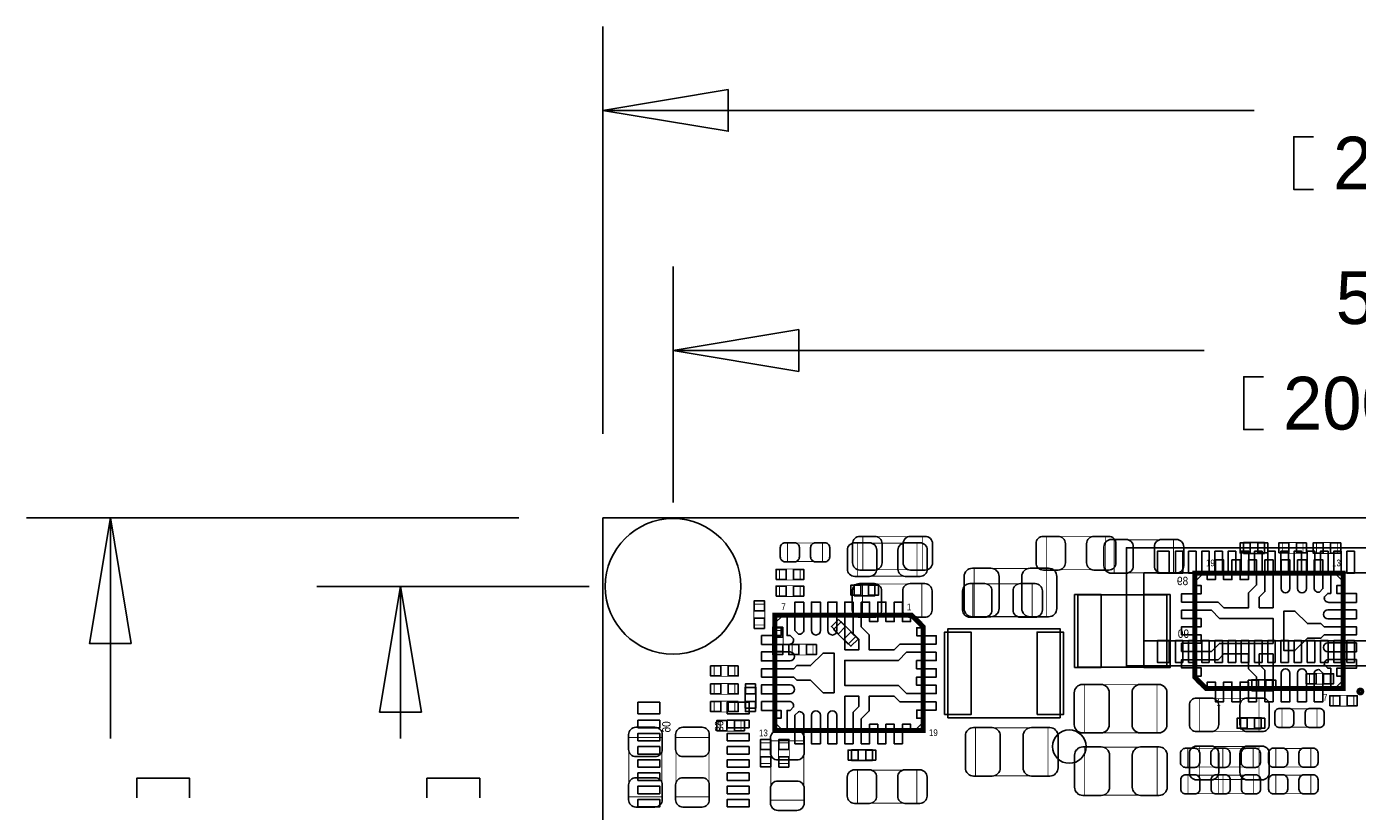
# Model space of a CAD drawing. Extents: x -11.4 to 75.8, y -7.3 to 45.
# Tile 5 of 13: x -11.4 to 28.9, y 21.2 to 45. Entities that reach past the tile are written whole.
import ezdxf
from ezdxf.enums import TextEntityAlignment as Align

# ---------------------------------------------------------------- set-up
doc = ezdxf.new("R2010")
doc.units = 0
for name, color, linetype in [('BG_DIMENSION', 1, 'CONTINUOUS'), ('BG_OUTLINE', 3, 'CONTINUOUS'), ('PG_ASSEMBLY_BOTTOM', 40, 'CONTINUOUS'), ('PG_ASSEMBLY_TOP', 43, 'CONTINUOUS'), ('PIN_BOTTOM', 2, 'CONTINUOUS'), ('PIN_TOP', 171, 'CONTINUOUS')]:
    doc.layers.add(name, color=color, linetype=linetype)

msp = doc.modelspace()

# ---------------------------------------------------------------- linework, layer by layer
at = {"layer": 'BG_DIMENSION'}
for points in [[(6.031992, 32.6517), (6.031992, 45.008038)], [(9.841992, 43.103038), (6.031992, 42.468038), (9.841992, 41.833038), (9.841992, 43.103038)], [(25.78608, 42.468038), (6.031992, 42.468038)], [(27.58313, 40.067738), (26.98623, 40.067738), (26.98623, 41.667938), (27.58313, 41.667938)], [(8.165592, 30.5689), (8.165592, 37.726874)], [(11.975592, 35.821874), (8.165592, 35.186874), (11.975592, 34.551874), (11.975592, 35.821874)], [(24.269192, 35.186874), (8.165592, 35.186874)], [(26.066242, 32.786574), (25.469342, 32.786574), (25.469342, 34.386774), (26.066242, 34.386774)], [(3.491992, 30.1117), (-11.435588, 30.1117)], [(-8.260588, 26.3017), (-8.895588, 30.1117), (-9.530588, 26.3017), (-8.260588, 26.3017)], [(-8.895588, 23.410418), (-8.895588, 30.1117)], [(5.625592, 28.0289), (-2.637536, 28.0289)], [(0.537464, 24.2189), (-0.097536, 28.0289), (-0.732536, 24.2189), (0.537464, 24.2189)], [(-0.097536, 23.410418), (-0.097536, 28.0289)], [(-6.495288, 21.613368), (-6.495288, 22.210268), (-8.095488, 22.210268), (-8.095488, 21.613368)], [(2.302764, 21.613368), (2.302764, 22.210268), (0.702564, 22.210268), (0.702564, 21.613368)]]:
    msp.add_lwpolyline(points, dxfattribs=at)
at = {"layer": 'BG_OUTLINE'}
msp.add_lwpolyline([(6.031992, 30.1117), (6.031992, 0), (61.210952, 0), (61.210952, 30.1117)], close=True, dxfattribs=at)
msp.add_lwpolyline([(6.031992, 30.1117), (6.031992, 0), (61.210952, 0), (61.210952, 30.1117)], close=True, dxfattribs=at)
for points in [[(6.031992, 28.767024), (6.031992, 26.57475)], [(6.031992, 20.283424), (6.031992, 22.475698)]]:
    msp.add_lwpolyline(points, dxfattribs=at)
at = {"layer": 'PG_ASSEMBLY_BOTTOM'}
for points, const_width in [([(13.922756, 29.534866), (13.922756, 28.534614), (15.7226, 28.534614), (15.7226, 29.534866), (13.922756, 29.534866)], 0.024892), ([(21.284692, 28.534614), (21.284692, 29.534866), (19.484848, 29.534866), (19.484848, 28.534614), (21.284692, 28.534614)], 0.024892), ([(13.911834, 28.102814), (13.911834, 27.102562), (15.711678, 27.102562), (15.711678, 28.102814), (13.911834, 28.102814)], 0.024892), ([(19.057366, 27.105102), (19.057366, 28.105354), (17.257522, 28.105354), (17.257522, 27.105102), (19.057366, 27.105102)], 0.024892), ([(11.176762, 26.692606), (11.176762, 26.062686), (11.506962, 26.062686), (11.506962, 26.692606), (11.176762, 26.692606)], 0.0254), ([(11.778488, 25.945592), (12.408408, 25.945592), (12.408408, 26.275792), (11.778488, 26.275792), (11.778488, 25.945592)], 0.0254), ([(27.46375, 25.06218), (28.09367, 25.06218), (28.09367, 25.39238), (27.46375, 25.39238), (27.46375, 25.06218)], 0.0254), ([(25.934162, 23.632414), (25.934162, 24.632666), (24.134318, 24.632666), (24.134318, 23.632414), (25.934162, 23.632414)], 0.024892), ([(11.131296, 21.545296), (12.131548, 21.545296), (12.131548, 23.34514), (11.131296, 23.34514), (11.131296, 21.545296)], 0.024892), ([(25.934162, 22.171914), (25.934162, 23.172166), (24.134318, 23.172166), (24.134318, 22.171914), (25.934162, 22.171914)], 0.024892)]:
    msp.add_lwpolyline(points, dxfattribs=dict(at, const_width=const_width))
for points in [[(42.71137, 29.19984), (21.91512, 29.19984), (21.91512, 25.61844), (42.71137, 25.61844), (42.71137, 29.19984)], [(42.181272, 28.43784), (22.445472, 28.43784), (22.445472, 26.38044), (42.181272, 26.38044), (42.181272, 28.43784)]]:
    msp.add_lwpolyline(points, dxfattribs=at)
for points in [[(13.03147, 26.72461), (13.264896, 26.958036), (13.710158, 26.512774), (13.476732, 26.279348)], [(26.343356, 25.195022), (26.343356, 24.864822), (25.713436, 24.864822), (25.713436, 25.195022)]]:
    msp.add_lwpolyline(points, close=True, dxfattribs=at)
at = {"layer": 'PG_ASSEMBLY_TOP'}
for points, const_width in [([(12.697968, 29.344112), (12.697968, 28.784296), (11.637772, 28.784296), (11.637772, 29.344112), (12.697968, 29.344112)], 0.024892), ([(13.764514, 28.340812), (13.764514, 29.341064), (15.564358, 29.341064), (15.564358, 28.340812), (13.764514, 28.340812)], 0.024892), ([(23.342092, 29.440886), (23.342092, 28.440634), (21.542248, 28.440634), (21.542248, 29.440886), (23.342092, 29.440886)], 0.024892), ([(26.63952, 29.35986), (27.26944, 29.35986), (27.26944, 29.02966), (26.63952, 29.02966), (26.63952, 29.35986)], 0.0254), ([(28.30703, 29.02839), (27.67711, 29.02839), (27.67711, 29.35859), (28.30703, 29.35859), (28.30703, 29.02839)], 0.0254), ([(11.39317, 28.555442), (12.02309, 28.555442), (12.02309, 28.225242), (11.39317, 28.225242), (11.39317, 28.555442)], 0.0254), ([(19.496786, 28.57373), (19.496786, 27.113738), (17.296638, 27.113738), (17.296638, 28.57373), (19.496786, 28.57373)], 0.024892), ([(24.337264, 24.929846), (28.487116, 24.929846), (28.487116, 28.429966), (23.987252, 28.429966), (23.987252, 25.279858), (24.337264, 24.929846)], 0.1524), ([(11.392916, 28.049982), (12.022836, 28.049982), (12.022836, 27.719782), (11.392916, 27.719782), (11.392916, 28.049982)], 0.0254), ([(10.6172, 26.859992), (10.6172, 27.489912), (10.9474, 27.489912), (10.9474, 26.859992), (10.6172, 26.859992)], 0.0254), ([(15.398242, 27.154378), (11.24839, 27.154378), (11.24839, 23.654258), (15.748254, 23.654258), (15.748254, 26.804366), (15.398242, 27.154378)], 0.1524), ([(10.041128, 25.299416), (9.411208, 25.299416), (9.411208, 25.629616), (10.041128, 25.629616), (10.041128, 25.299416)], 0.0254), ([(10.041128, 24.752808), (9.411208, 24.752808), (9.411208, 25.083008), (10.041128, 25.083008), (10.041128, 24.752808)], 0.0254), ([(20.638516, 23.589234), (20.638516, 25.049226), (22.838664, 25.049226), (22.838664, 23.589234), (20.638516, 23.589234)], 0.024892), ([(28.1813, 24.72436), (28.81122, 24.72436), (28.81122, 24.39416), (28.1813, 24.39416), (28.1813, 24.72436)], 0.0254), ([(10.041128, 24.219154), (9.411208, 24.219154), (9.411208, 24.549354), (10.041128, 24.549354), (10.041128, 24.219154)], 0.0254), ([(26.630122, 23.757382), (26.630122, 24.317198), (27.690318, 24.317198), (27.690318, 23.757382), (26.630122, 23.757382)], 0.024892), ([(10.225278, 23.63978), (9.595358, 23.63978), (9.595358, 23.96998), (10.225278, 23.96998), (10.225278, 23.63978)], 0.0254), ([(7.828026, 21.645372), (6.827774, 21.645372), (6.827774, 23.445216), (7.828026, 23.445216), (7.828026, 21.645372)], 0.024892), ([(9.25449, 21.645372), (8.254238, 21.645372), (8.254238, 23.445216), (9.25449, 23.445216), (9.25449, 21.645372)], 0.024892), ([(19.535394, 23.740872), (19.535394, 22.28088), (17.335246, 22.28088), (17.335246, 23.740872), (19.535394, 23.740872)], 0.024892), ([(10.80897, 22.655276), (10.80897, 23.285196), (11.13917, 23.285196), (11.13917, 22.655276), (10.80897, 22.655276)], 0.0254), ([(11.361674, 22.655022), (11.361674, 23.284942), (11.691874, 23.284942), (11.691874, 22.655022), (11.361674, 22.655022)], 0.0254), ([(20.647406, 21.694394), (20.647406, 23.154386), (22.847554, 23.154386), (22.847554, 21.694394), (20.647406, 21.694394)], 0.024892), ([(24.835358, 23.108412), (24.835358, 22.548596), (23.775162, 22.548596), (23.775162, 23.108412), (24.835358, 23.108412)], 0.024892), ([(24.69515, 22.548596), (24.69515, 23.108412), (25.755346, 23.108412), (25.755346, 22.548596), (24.69515, 22.548596)], 0.024892), ([(27.504644, 23.110952), (27.504644, 22.551136), (26.444448, 22.551136), (26.444448, 23.110952), (27.504644, 23.110952)], 0.024892), ([(13.758672, 21.455126), (13.758672, 22.455378), (15.558516, 22.455378), (15.558516, 21.455126), (13.758672, 21.455126)], 0.024892), ([(24.840438, 22.301962), (24.840438, 21.742146), (23.780242, 21.742146), (23.780242, 22.301962), (24.840438, 22.301962)], 0.024892), ([(24.70023, 21.742146), (24.70023, 22.301962), (25.760426, 22.301962), (25.760426, 21.742146), (24.70023, 21.742146)], 0.024892), ([(27.505914, 22.301962), (27.505914, 21.742146), (26.445718, 21.742146), (26.445718, 22.301962), (27.505914, 22.301962)], 0.024892)]:
    msp.add_lwpolyline(points, dxfattribs=dict(at, const_width=const_width))
for points in [[(26.095706, 29.02966), (26.095706, 29.35986), (25.465786, 29.35986), (25.465786, 29.02966)], [(13.659866, 28.076398), (13.659866, 27.746198), (14.289786, 27.746198), (14.289786, 28.076398)], [(19.902424, 24.042116), (19.902424, 26.742136), (16.50238, 26.742136), (16.50238, 24.042116)], [(10.348722, 24.336248), (10.678922, 24.336248), (10.678922, 24.966168), (10.348722, 24.966168)], [(26.00198, 23.71344), (26.00198, 24.04364), (25.37206, 24.04364), (25.37206, 23.71344)], [(13.579348, 23.076154), (13.579348, 22.745954), (14.209268, 22.745954), (14.209268, 23.076154)]]:
    msp.add_lwpolyline(points, close=True, dxfattribs=at)
msp.add_lwpolyline([(23.14321, 27.777694), (20.44319, 27.777694), (20.44319, 25.5778), (23.14321, 25.5778), (23.14321, 27.777694)], dxfattribs=at)
at = {"layer": 'PG_ASSEMBLY_TOP', "const_width": 0.127}
msp.add_lwpolyline([(29.06268, 24.841708, 1), (28.951428, 24.841708, 1), (29.06268, 24.841708)], format="xyb", dxfattribs=at)
at = {"layer": 'PIN_BOTTOM'}
for points in [[(13.832586, 28.524708), (14.282674, 28.524708, 0.414414), (14.502638, 28.744672), (14.502638, 29.324808, 0.414414), (14.282674, 29.544772), (13.832586, 29.544772, 0.414414), (13.612622, 29.324808), (13.612622, 28.744672, 0.414414)], [(15.81277, 29.544772), (15.362682, 29.544772, 0.414414), (15.142718, 29.324808), (15.142718, 28.744672, 0.414414), (15.362682, 28.524708), (15.81277, 28.524708, 0.414414), (16.032734, 28.744672), (16.032734, 29.324808, 0.414414)], [(19.394678, 28.524708), (19.844766, 28.524708, 0.414414), (20.06473, 28.744672), (20.06473, 29.324808, 0.414414), (19.844766, 29.544772), (19.394678, 29.544772, 0.414414), (19.174714, 29.324808), (19.174714, 28.744672, 0.414414)], [(21.374862, 29.544772), (20.924774, 29.544772, 0.414414), (20.70481, 29.324808), (20.70481, 28.744672, 0.414414), (20.924774, 28.524708), (21.374862, 28.524708, 0.414414), (21.594826, 28.744672), (21.594826, 29.324808, 0.414414)], [(13.821664, 27.092656), (14.271752, 27.092656, 0.414414), (14.491716, 27.31262), (14.491716, 27.892756, 0.414414), (14.271752, 28.11272), (13.821664, 28.11272, 0.414414), (13.6017, 27.892756), (13.6017, 27.31262, 0.414414)], [(15.801848, 28.11272), (15.35176, 28.11272, 0.414414), (15.131796, 27.892756), (15.131796, 27.31262, 0.414414), (15.35176, 27.092656), (15.801848, 27.092656, 0.414414), (16.021812, 27.31262), (16.021812, 27.892756, 0.414414)], [(17.167352, 27.095196), (17.61744, 27.095196, 0.414414), (17.837404, 27.31516), (17.837404, 27.895296, 0.414414), (17.61744, 28.11526), (17.167352, 28.11526, 0.414414), (16.947388, 27.895296), (16.947388, 27.31516, 0.414414)], [(19.147536, 28.11526), (18.697448, 28.11526, 0.414414), (18.477484, 27.895296), (18.477484, 27.31516, 0.414414), (18.697448, 27.095196), (19.147536, 27.095196, 0.414414), (19.3675, 27.31516), (19.3675, 27.895296, 0.414414)], [(24.044148, 23.622508), (24.494236, 23.622508, 0.414414), (24.7142, 23.842472), (24.7142, 24.422608, 0.414414), (24.494236, 24.642572), (24.044148, 24.642572, 0.414414), (23.824184, 24.422608), (23.824184, 23.842472, 0.414414)], [(26.024332, 24.642572), (25.574244, 24.642572, 0.414414), (25.35428, 24.422608), (25.35428, 23.842472, 0.414414), (25.574244, 23.622508), (26.024332, 23.622508, 0.414414), (26.244296, 23.842472), (26.244296, 24.422608, 0.414414)], [(11.12139, 23.43531), (11.12139, 22.985222, 0.414414), (11.341354, 22.765258), (11.92149, 22.765258, 0.414414), (12.141454, 22.985222), (12.141454, 23.43531, 0.414414), (11.92149, 23.655274), (11.341354, 23.655274, 0.414414)], [(24.044148, 22.162008), (24.494236, 22.162008, 0.414414), (24.7142, 22.381972), (24.7142, 22.962108, 0.414414), (24.494236, 23.182072), (24.044148, 23.182072, 0.414414), (23.824184, 22.962108), (23.824184, 22.381972, 0.414414)], [(26.024332, 23.182072), (25.574244, 23.182072, 0.414414), (25.35428, 22.962108), (25.35428, 22.381972, 0.414414), (25.574244, 22.162008), (26.024332, 22.162008, 0.414414), (26.244296, 22.381972), (26.244296, 22.962108, 0.414414)], [(12.141454, 21.455126), (12.141454, 21.905214, 0.414414), (11.92149, 22.125178), (11.341354, 22.125178, 0.414414), (11.12139, 21.905214), (11.12139, 21.455126, 0.414414), (11.341354, 21.235162), (11.92149, 21.235162, 0.414414)]]:
    msp.add_lwpolyline(points, format="xyb", close=True, dxfattribs=at)
for points in [[(23.207472, 28.43403), (23.207472, 29.09443), (22.851872, 29.09443), (22.851872, 28.43403)], [(23.626572, 28.43403), (23.626572, 29.09443), (23.397972, 29.09443), (23.397972, 28.43403)], [(24.026622, 28.43403), (24.026622, 29.09443), (23.798022, 29.09443), (23.798022, 28.43403)], [(24.426672, 28.43403), (24.426672, 29.09443), (24.198072, 29.09443), (24.198072, 28.43403)], [(24.826722, 28.43403), (24.826722, 29.09443), (24.598122, 29.09443), (24.598122, 28.43403)], [(25.226772, 28.43403), (25.226772, 29.09443), (24.998172, 29.09443), (24.998172, 28.43403)], [(25.626822, 28.43403), (25.626822, 29.09443), (25.398222, 29.09443), (25.398222, 28.43403)], [(26.026872, 28.43403), (26.026872, 29.09443), (25.798272, 29.09443), (25.798272, 28.43403)], [(26.426922, 28.43403), (26.426922, 29.09443), (26.198322, 29.09443), (26.198322, 28.43403)], [(26.826972, 28.43403), (26.826972, 29.09443), (26.598372, 29.09443), (26.598372, 28.43403)], [(27.227022, 28.43403), (27.227022, 29.09443), (26.998422, 29.09443), (26.998422, 28.43403)], [(27.627072, 28.43403), (27.627072, 29.09443), (27.398472, 29.09443), (27.398472, 28.43403)], [(28.027122, 28.43403), (28.027122, 29.09443), (27.798522, 29.09443), (27.798522, 28.43403)], [(28.427172, 28.43403), (28.427172, 29.09443), (28.198572, 29.09443), (28.198572, 28.43403)], [(28.827222, 28.43403), (28.827222, 29.09443), (28.598622, 29.09443), (28.598622, 28.43403)], [(11.494262, 26.797), (11.189462, 26.797), (11.189462, 26.4922), (11.494262, 26.4922)], [(13.182092, 27.02294), (12.966566, 26.807414), (13.182092, 26.591888), (13.397618, 26.807414)], [(13.559536, 26.645496), (13.34401, 26.42997), (13.559536, 26.214444), (13.775062, 26.42997)], [(11.494262, 26.263092), (11.189462, 26.263092), (11.189462, 25.958292), (11.494262, 25.958292)], [(11.674094, 26.263092), (11.674094, 25.958292), (11.978894, 25.958292), (11.978894, 26.263092)], [(12.208002, 26.263092), (12.208002, 25.958292), (12.512802, 25.958292), (12.512802, 26.263092)], [(23.207472, 25.72385), (23.207472, 26.38425), (22.851872, 26.38425), (22.851872, 25.72385)], [(23.626572, 25.72385), (23.626572, 26.38425), (23.397972, 26.38425), (23.397972, 25.72385)], [(24.026622, 25.72385), (24.026622, 26.38425), (23.798022, 26.38425), (23.798022, 25.72385)], [(24.426672, 25.72385), (24.426672, 26.38425), (24.198072, 26.38425), (24.198072, 25.72385)], [(24.826722, 25.72385), (24.826722, 26.38425), (24.598122, 26.38425), (24.598122, 25.72385)], [(25.226772, 25.72385), (25.226772, 26.38425), (24.998172, 26.38425), (24.998172, 25.72385)], [(25.626822, 25.72385), (25.626822, 26.38425), (25.398222, 26.38425), (25.398222, 25.72385)], [(26.026872, 25.72385), (26.026872, 26.38425), (25.798272, 26.38425), (25.798272, 25.72385)], [(26.426922, 25.72385), (26.426922, 26.38425), (26.198322, 26.38425), (26.198322, 25.72385)], [(26.826972, 25.72385), (26.826972, 26.38425), (26.598372, 26.38425), (26.598372, 25.72385)], [(27.227022, 25.72385), (27.227022, 26.38425), (26.998422, 26.38425), (26.998422, 25.72385)], [(27.627072, 25.72385), (27.627072, 26.38425), (27.398472, 26.38425), (27.398472, 25.72385)], [(28.027122, 25.72385), (28.027122, 26.38425), (27.798522, 26.38425), (27.798522, 25.72385)], [(28.427172, 25.72385), (28.427172, 26.38425), (28.198572, 26.38425), (28.198572, 25.72385)], [(28.827222, 25.72385), (28.827222, 26.38425), (28.598622, 26.38425), (28.598622, 25.72385)], [(25.913842, 24.877522), (25.913842, 25.182322), (25.609042, 25.182322), (25.609042, 24.877522)], [(26.44775, 24.877522), (26.44775, 25.182322), (26.14295, 25.182322), (26.14295, 24.877522)], [(27.359356, 25.37968), (27.359356, 25.07488), (27.664156, 25.07488), (27.664156, 25.37968)], [(27.893264, 25.37968), (27.893264, 25.07488), (28.198064, 25.07488), (28.198064, 25.37968)], [(7.100062, 24.16048), (7.760462, 24.16048), (7.760462, 24.51608), (7.100062, 24.51608)], [(9.810242, 24.16048), (10.470642, 24.16048), (10.470642, 24.51608), (9.810242, 24.51608)], [(7.100062, 23.74138), (7.760462, 23.74138), (7.760462, 23.96998), (7.100062, 23.96998)], [(9.810242, 23.74138), (10.470642, 23.74138), (10.470642, 23.96998), (9.810242, 23.96998)], [(7.100062, 23.34133), (7.760462, 23.34133), (7.760462, 23.56993), (7.100062, 23.56993)], [(9.810242, 23.34133), (10.470642, 23.34133), (10.470642, 23.56993), (9.810242, 23.56993)], [(7.100062, 22.94128), (7.760462, 22.94128), (7.760462, 23.16988), (7.100062, 23.16988)], [(9.810242, 22.94128), (10.470642, 22.94128), (10.470642, 23.16988), (9.810242, 23.16988)], [(7.100062, 22.54123), (7.760462, 22.54123), (7.760462, 22.76983), (7.100062, 22.76983)], [(9.810242, 22.54123), (10.470642, 22.54123), (10.470642, 22.76983), (9.810242, 22.76983)], [(7.100062, 22.14118), (7.760462, 22.14118), (7.760462, 22.36978), (7.100062, 22.36978)], [(9.810242, 22.14118), (10.470642, 22.14118), (10.470642, 22.36978), (9.810242, 22.36978)], [(7.100062, 21.74113), (7.760462, 21.74113), (7.760462, 21.96973), (7.100062, 21.96973)], [(9.810242, 21.74113), (10.470642, 21.74113), (10.470642, 21.96973), (9.810242, 21.96973)], [(7.100062, 21.34108), (7.760462, 21.34108), (7.760462, 21.56968), (7.100062, 21.56968)], [(9.810242, 21.34108), (10.470642, 21.34108), (10.470642, 21.56968), (9.810242, 21.56968)]]:
    msp.add_lwpolyline(points, close=True, dxfattribs=at)
for centre, radius in [((8.165592, 28.0289), 2.0574), ((20.181316, 23.170134), 0.508)]:
    msp.add_circle(centre, radius, dxfattribs=at)
at = {"layer": 'PIN_TOP'}
for points in [[(11.567922, 29.354272), (11.84783, 29.354272, -0.414846), (11.997944, 29.204158), (11.997944, 28.92425, -0.414846), (11.84783, 28.774136), (11.567922, 28.774136, -0.414846), (11.417808, 28.92425), (11.417808, 29.204158, -0.414846)], [(12.767818, 28.774136), (12.48791, 28.774136, -0.414846), (12.337796, 28.92425), (12.337796, 29.204158, -0.414846), (12.48791, 29.354272), (12.767818, 29.354272, -0.414846), (12.917932, 29.204158), (12.917932, 28.92425, -0.414846)], [(13.674344, 29.35097), (14.124432, 29.35097, -0.414414), (14.344396, 29.131006), (14.344396, 28.55087, -0.414414), (14.124432, 28.330906), (13.674344, 28.330906, -0.414414), (13.45438, 28.55087), (13.45438, 29.131006, -0.414414)], [(15.654528, 28.330906), (15.20444, 28.330906, -0.414414), (14.984476, 28.55087), (14.984476, 29.131006, -0.414414), (15.20444, 29.35097), (15.654528, 29.35097, -0.414414), (15.874492, 29.131006), (15.874492, 28.55087, -0.414414)], [(21.452078, 29.450792), (21.902166, 29.450792, -0.414414), (22.12213, 29.230828), (22.12213, 28.650692, -0.414414), (21.902166, 28.430728), (21.452078, 28.430728, -0.414414), (21.232114, 28.650692), (21.232114, 29.230828, -0.414414)], [(23.432262, 28.430728), (22.982174, 28.430728, -0.414414), (22.76221, 28.650692), (22.76221, 29.230828, -0.414414), (22.982174, 29.450792), (23.432262, 29.450792, -0.414414), (23.652226, 29.230828), (23.652226, 28.650692, -0.414414)], [(26.602436, 27.96413, 0.997465), (26.872184, 27.964892), (26.872184, 28.830016), (26.602436, 28.830016)], [(27.102308, 27.96413, 0.997465), (27.372056, 27.964892), (27.372056, 28.830016), (27.102308, 28.830016)], [(27.602434, 27.989784, 0.483755), (27.768296, 27.858466), (27.872182, 27.962606), (27.872182, 28.829762), (27.602434, 28.829762)], [(17.241774, 28.57881), (17.80159, 28.57881, -0.414709), (18.05178, 28.32862), (18.05178, 27.358848, -0.414709), (17.80159, 27.108658), (17.241774, 27.108658, -0.414709), (16.991584, 27.358848), (16.991584, 28.32862, -0.414709)], [(19.55165, 27.108658), (18.991834, 27.108658, -0.414709), (18.741644, 27.358848), (18.741644, 28.32862, -0.414709), (18.991834, 28.57881), (19.55165, 28.57881, -0.414709), (19.80184, 28.32862), (19.80184, 27.358848, -0.414709)], [(28.887166, 27.54503), (28.046934, 27.54503, -0.483643), (27.915616, 27.710892), (28.02001, 27.814778), (28.109672, 27.814778), (28.109672, 28.382468), (28.283154, 28.382468), (28.439618, 28.226004), (28.439618, 28.052522), (28.292298, 28.052522), (28.292298, 27.814778), (28.887166, 27.814778)], [(12.133072, 27.554174), (12.133072, 26.714196, -0.483755), (11.96721, 26.582878), (11.863324, 26.687018), (11.863324, 27.554174)], [(12.36345, 26.688542, 0.997465), (12.633198, 26.689304), (12.633198, 27.554428), (12.36345, 27.554428)], [(12.863322, 26.688542, 0.997465), (13.13307, 26.689304), (13.13307, 27.554428), (12.863322, 27.554428)], [(10.84834, 26.269442), (10.84834, 26.53919), (11.443208, 26.53919), (11.443208, 26.776934), (11.295888, 26.776934), (11.295888, 26.950416), (11.452352, 27.10688), (11.625834, 27.10688), (11.625834, 26.53919), (11.715496, 26.53919), (11.819636, 26.435304, -0.48354), (11.688572, 26.269442)], [(28.021534, 27.314906, 0.997465), (28.022296, 27.045158), (28.88742, 27.045158), (28.88742, 27.314906)], [(28.021534, 26.314654, 0.997465), (28.022296, 26.044906), (28.88742, 26.044906), (28.88742, 26.314654)], [(11.713972, 25.76957, 0.997465), (11.71321, 26.039318), (10.848086, 26.039318), (10.848086, 25.76957)], [(26.872184, 25.395682, 0.997465), (26.602436, 25.39492), (26.602436, 24.529796), (26.872184, 24.529796)], [(27.372056, 25.395682, 0.997465), (27.102308, 25.39492), (27.102308, 24.529796), (27.372056, 24.529796)], [(27.602434, 24.53005), (27.602434, 25.370028, -0.483755), (27.768296, 25.501346), (27.872182, 25.397206), (27.872182, 24.53005)], [(28.887166, 25.814782), (28.887166, 25.545034), (28.292298, 25.545034), (28.292298, 25.30729), (28.439618, 25.30729), (28.439618, 25.133808), (28.283154, 24.977344), (28.109672, 24.977344), (28.109672, 25.545034), (28.02001, 25.545034), (27.91587, 25.64892, -0.48354), (28.046934, 25.814782)], [(11.713972, 24.769318, 0.997465), (11.71321, 25.039066), (10.848086, 25.039066), (10.848086, 24.769318)], [(20.583652, 25.054306), (21.143468, 25.054306, -0.414709), (21.393658, 24.804116), (21.393658, 23.834344, -0.414709), (21.143468, 23.584154), (20.583652, 23.584154, -0.414709), (20.333462, 23.834344), (20.333462, 24.804116, -0.414709)], [(22.893528, 23.584154), (22.333712, 23.584154, -0.414709), (22.083522, 23.834344), (22.083522, 24.804116, -0.414709), (22.333712, 25.054306), (22.893528, 25.054306, -0.414709), (23.143718, 24.804116), (23.143718, 23.834344, -0.414709)], [(10.84834, 24.539194), (11.688572, 24.539194, -0.483643), (11.81989, 24.373332), (11.715496, 24.269446), (11.625834, 24.269446), (11.625834, 23.701756), (11.452352, 23.701756), (11.295888, 23.85822), (11.295888, 24.031702), (11.443208, 24.031702), (11.443208, 24.269446), (10.84834, 24.269446)], [(12.133072, 24.09444, 0.483755), (11.96721, 24.225758), (11.863324, 24.121618), (11.863324, 23.254462), (12.133072, 23.254462)], [(12.633198, 24.120094, 0.997465), (12.36345, 24.119332), (12.36345, 23.254208), (12.633198, 23.254208)], [(13.13307, 24.120094, 0.997465), (12.863322, 24.119332), (12.863322, 23.254208), (13.13307, 23.254208)], [(26.560272, 24.327358), (26.84018, 24.327358, -0.414846), (26.990294, 24.177244), (26.990294, 23.897336, -0.414846), (26.84018, 23.747222), (26.560272, 23.747222, -0.414846), (26.410158, 23.897336), (26.410158, 24.177244, -0.414846)], [(27.760168, 23.747222), (27.48026, 23.747222, -0.414846), (27.330146, 23.897336), (27.330146, 24.177244, -0.414846), (27.48026, 24.327358), (27.760168, 24.327358, -0.414846), (27.910282, 24.177244), (27.910282, 23.897336, -0.414846)], [(7.837932, 23.535386), (7.837932, 23.085298, -0.414414), (7.617968, 22.865334), (7.037832, 22.865334, -0.414414), (6.817868, 23.085298), (6.817868, 23.535386, -0.414414), (7.037832, 23.75535), (7.617968, 23.75535, -0.414414)], [(9.264396, 23.535386), (9.264396, 23.085298, -0.414414), (9.044432, 22.865334), (8.464296, 22.865334, -0.414414), (8.244332, 23.085298), (8.244332, 23.535386, -0.414414), (8.464296, 23.75535), (9.044432, 23.75535, -0.414414)], [(17.280382, 23.745952), (17.840198, 23.745952, -0.414709), (18.090388, 23.495762), (18.090388, 22.52599, -0.414709), (17.840198, 22.2758), (17.280382, 22.2758, -0.414709), (17.030192, 22.52599), (17.030192, 23.495762, -0.414709)], [(19.590258, 22.2758), (19.030442, 22.2758, -0.414709), (18.780252, 22.52599), (18.780252, 23.495762, -0.414709), (19.030442, 23.745952), (19.590258, 23.745952, -0.414709), (19.840448, 23.495762), (19.840448, 22.52599, -0.414709)], [(20.592542, 23.159466), (21.152358, 23.159466, -0.414709), (21.402548, 22.909276), (21.402548, 21.939504, -0.414709), (21.152358, 21.689314), (20.592542, 21.689314, -0.414709), (20.342352, 21.939504), (20.342352, 22.909276, -0.414709)], [(22.902418, 21.689314), (22.342602, 21.689314, -0.414709), (22.092412, 21.939504), (22.092412, 22.909276, -0.414709), (22.342602, 23.159466), (22.902418, 23.159466, -0.414709), (23.152608, 22.909276), (23.152608, 21.939504, -0.414709)], [(23.705312, 23.118572), (23.98522, 23.118572, -0.414846), (24.135334, 22.968458), (24.135334, 22.68855, -0.414846), (23.98522, 22.538436), (23.705312, 22.538436, -0.414846), (23.555198, 22.68855), (23.555198, 22.968458, -0.414846)], [(24.6253, 23.118572), (24.905208, 23.118572, -0.414846), (25.055322, 22.968458), (25.055322, 22.68855, -0.414846), (24.905208, 22.538436), (24.6253, 22.538436, -0.414846), (24.475186, 22.68855), (24.475186, 22.968458, -0.414846)], [(24.905208, 22.538436), (24.6253, 22.538436, -0.414846), (24.475186, 22.68855), (24.475186, 22.968458, -0.414846), (24.6253, 23.118572), (24.905208, 23.118572, -0.414846), (25.055322, 22.968458), (25.055322, 22.68855, -0.414846)], [(25.825196, 22.538436), (25.545288, 22.538436, -0.414846), (25.395174, 22.68855), (25.395174, 22.968458, -0.414846), (25.545288, 23.118572), (25.825196, 23.118572, -0.414846), (25.97531, 22.968458), (25.97531, 22.68855, -0.414846)], [(26.374598, 23.121112), (26.654506, 23.121112, -0.414846), (26.80462, 22.970998), (26.80462, 22.69109, -0.414846), (26.654506, 22.540976), (26.374598, 22.540976, -0.414846), (26.224484, 22.69109), (26.224484, 22.970998, -0.414846)], [(27.574494, 22.540976), (27.294586, 22.540976, -0.414846), (27.144472, 22.69109), (27.144472, 22.970998, -0.414846), (27.294586, 23.121112), (27.574494, 23.121112, -0.414846), (27.724608, 22.970998), (27.724608, 22.69109, -0.414846)], [(6.817868, 21.555202), (6.817868, 22.00529, -0.414414), (7.037832, 22.225254), (7.617968, 22.225254, -0.414414), (7.837932, 22.00529), (7.837932, 21.555202, -0.414414), (7.617968, 21.335238), (7.037832, 21.335238, -0.414414)], [(8.244332, 21.555202), (8.244332, 22.00529, -0.414414), (8.464296, 22.225254), (9.044432, 22.225254, -0.414414), (9.264396, 22.00529), (9.264396, 21.555202, -0.414414), (9.044432, 21.335238), (8.464296, 21.335238, -0.414414)], [(13.668502, 22.465284), (14.11859, 22.465284, -0.414414), (14.338554, 22.24532), (14.338554, 21.665184, -0.414414), (14.11859, 21.44522), (13.668502, 21.44522, -0.414414), (13.448538, 21.665184), (13.448538, 22.24532, -0.414414)], [(15.648686, 21.44522), (15.198598, 21.44522, -0.414414), (14.978634, 21.665184), (14.978634, 22.24532, -0.414414), (15.198598, 22.465284), (15.648686, 22.465284, -0.414414), (15.86865, 22.24532), (15.86865, 21.665184, -0.414414)], [(23.710392, 22.312122), (23.9903, 22.312122, -0.414846), (24.140414, 22.162008), (24.140414, 21.8821, -0.414846), (23.9903, 21.731986), (23.710392, 21.731986, -0.414846), (23.560278, 21.8821), (23.560278, 22.162008, -0.414846)], [(24.63038, 22.312122), (24.910288, 22.312122, -0.414846), (25.060402, 22.162008), (25.060402, 21.8821, -0.414846), (24.910288, 21.731986), (24.63038, 21.731986, -0.414846), (24.480266, 21.8821), (24.480266, 22.162008, -0.414846)], [(24.910288, 21.731986), (24.63038, 21.731986, -0.414846), (24.480266, 21.8821), (24.480266, 22.162008, -0.414846), (24.63038, 22.312122), (24.910288, 22.312122, -0.414846), (25.060402, 22.162008), (25.060402, 21.8821, -0.414846)], [(25.830276, 21.731986), (25.550368, 21.731986, -0.414846), (25.400254, 21.8821), (25.400254, 22.162008, -0.414846), (25.550368, 22.312122), (25.830276, 22.312122, -0.414846), (25.98039, 22.162008), (25.98039, 21.8821, -0.414846)], [(26.375868, 22.312122), (26.655776, 22.312122, -0.414846), (26.80589, 22.162008), (26.80589, 21.8821, -0.414846), (26.655776, 21.731986), (26.375868, 21.731986, -0.414846), (26.225754, 21.8821), (26.225754, 22.162008, -0.414846)], [(27.575764, 21.731986), (27.295856, 21.731986, -0.414846), (27.145742, 21.8821), (27.145742, 22.162008, -0.414846), (27.295856, 22.312122), (27.575764, 22.312122, -0.414846), (27.725878, 22.162008), (27.725878, 21.8821, -0.414846)]]:
    msp.add_lwpolyline(points, format="xyb", close=True, dxfattribs=at)
for points in [[(25.666192, 29.34716), (25.666192, 29.04236), (25.361392, 29.04236), (25.361392, 29.34716)], [(26.2001, 29.34716), (26.2001, 29.04236), (25.8953, 29.04236), (25.8953, 29.34716)], [(26.535126, 29.04236), (26.535126, 29.34716), (26.839926, 29.34716), (26.839926, 29.04236)], [(27.069034, 29.04236), (27.069034, 29.34716), (27.373834, 29.34716), (27.373834, 29.04236)], [(27.877516, 29.34589), (27.877516, 29.04109), (27.572716, 29.04109), (27.572716, 29.34589)], [(28.411424, 29.34589), (28.411424, 29.04109), (28.106624, 29.04109), (28.106624, 29.34589)], [(23.587202, 27.554936), (23.587202, 27.804872), (24.18207, 27.804872), (24.18207, 28.052268), (24.034496, 28.052268), (24.034496, 28.220924), (24.19604, 28.382468), (24.364696, 28.382468), (24.364696, 28.234894), (24.612092, 28.234894), (24.612092, 28.829762), (24.862028, 28.829762), (24.862028, 28.234894), (25.112218, 28.234894), (25.112218, 28.829762), (25.362154, 28.829762), (25.362154, 28.234894), (25.61209, 28.234894), (25.61209, 28.829762), (25.862026, 28.829762), (25.862026, 28.07462), (25.620472, 27.832812), (25.620472, 27.37993), (24.866346, 27.37993), (24.69134, 27.554936)], [(26.362152, 27.37993), (25.940512, 27.37993), (25.940512, 27.700224), (26.112216, 27.871928), (26.112216, 28.829762), (26.362152, 28.829762)], [(11.288776, 28.237942), (11.288776, 28.542742), (11.593576, 28.542742), (11.593576, 28.237942)], [(11.822684, 28.237942), (11.822684, 28.542742), (12.127484, 28.542742), (12.127484, 28.237942)], [(11.288522, 27.732482), (11.288522, 28.037282), (11.593322, 28.037282), (11.593322, 27.732482)], [(11.82243, 27.732482), (11.82243, 28.037282), (12.12723, 28.037282), (12.12723, 27.732482)], [(13.555472, 27.758898), (13.555472, 28.063698), (13.860272, 28.063698), (13.860272, 27.758898)], [(14.08938, 27.758898), (14.08938, 28.063698), (14.39418, 28.063698), (14.39418, 27.758898)], [(10.9347, 27.289506), (10.6299, 27.289506), (10.6299, 27.594306), (10.9347, 27.594306)], [(13.373354, 26.104342), (13.794994, 26.104342), (13.794994, 26.424636), (13.62329, 26.59634), (13.62329, 27.554174), (13.373354, 27.554174)], [(13.87348, 27.554174), (14.123416, 27.554174), (14.123416, 26.959306), (14.373352, 26.959306), (14.373352, 27.554174), (14.623288, 27.554174), (14.623288, 26.959306), (14.873478, 26.959306), (14.873478, 27.554174), (15.123414, 27.554174), (15.123414, 26.959306), (15.37081, 26.959306), (15.37081, 27.10688), (15.539466, 27.10688), (15.70101, 26.945336), (15.70101, 26.77668), (15.553436, 26.77668), (15.553436, 26.529284), (16.148304, 26.529284), (16.148304, 26.279348), (15.044166, 26.279348), (14.86916, 26.104342), (14.115034, 26.104342), (14.115034, 26.557224), (13.87348, 26.799032)], [(21.14423, 27.78252), (21.14423, 25.57272), (20.34413, 25.57272), (20.34413, 27.78252)], [(23.24227, 27.78252), (23.24227, 25.57272), (22.44217, 25.57272), (22.44217, 27.78252)], [(10.9347, 26.755598), (10.6299, 26.755598), (10.6299, 27.060398), (10.9347, 27.060398)], [(23.587202, 26.054812), (23.587202, 26.305002), (24.182324, 26.305002), (24.182324, 26.554938), (23.587202, 26.554938), (23.587202, 26.804874), (24.182324, 26.804874), (24.182324, 27.05481), (23.587202, 27.05481), (23.587202, 27.305), (24.488902, 27.305), (24.734012, 27.05989), (26.362406, 27.05989), (26.362406, 26.299922), (24.734012, 26.299922), (24.488902, 26.054812)], [(27.910282, 26.804874), (27.813508, 26.901902), (27.400504, 26.901902), (27.022298, 27.279854), (26.687018, 27.279854), (26.687018, 26.079958), (27.022298, 26.079958), (27.400504, 26.45791), (27.813508, 26.45791), (27.910282, 26.554938), (28.887166, 26.554938), (28.887166, 26.804874)], [(16.402304, 24.141938), (16.402304, 26.64206), (17.202404, 26.64206), (17.202404, 24.141938)], [(19.2024, 24.141938), (19.2024, 26.64206), (20.0025, 26.64206), (20.0025, 24.141938)], [(11.825224, 25.27935), (11.921998, 25.182322), (12.335002, 25.182322), (12.713208, 24.80437), (13.048488, 24.80437), (13.048488, 26.004266), (12.713208, 26.004266), (12.335002, 25.626314), (11.921998, 25.626314), (11.825224, 25.529286), (10.84834, 25.529286), (10.84834, 25.27935)], [(16.148304, 26.029412), (16.148304, 25.779222), (15.553182, 25.779222), (15.553182, 25.529286), (16.148304, 25.529286), (16.148304, 25.27935), (15.553182, 25.27935), (15.553182, 25.029414), (16.148304, 25.029414), (16.148304, 24.779224), (15.246604, 24.779224), (15.001494, 25.024334), (13.3731, 25.024334), (13.3731, 25.784302), (15.001494, 25.784302), (15.246604, 26.029412)], [(25.862026, 24.53005), (25.61209, 24.53005), (25.61209, 25.124918), (25.362154, 25.124918), (25.362154, 24.53005), (25.112218, 24.53005), (25.112218, 25.124918), (24.862028, 25.124918), (24.862028, 24.53005), (24.612092, 24.53005), (24.612092, 25.124918), (24.364696, 25.124918), (24.364696, 24.977344), (24.19604, 24.977344), (24.034496, 25.138888), (24.034496, 25.307544), (24.18207, 25.307544), (24.18207, 25.55494), (23.587202, 25.55494), (23.587202, 25.804876), (24.69134, 25.804876), (24.866346, 25.979882), (25.620472, 25.979882), (25.620472, 25.527), (25.862026, 25.285192)], [(26.362152, 25.979882), (25.940512, 25.979882), (25.940512, 25.659588), (26.112216, 25.487884), (26.112216, 24.53005), (26.362152, 24.53005)], [(9.611614, 25.616916), (9.611614, 25.312116), (9.306814, 25.312116), (9.306814, 25.616916)], [(10.145522, 25.616916), (10.145522, 25.312116), (9.840722, 25.312116), (9.840722, 25.616916)], [(9.611614, 25.070308), (9.611614, 24.765508), (9.306814, 24.765508), (9.306814, 25.070308)], [(10.145522, 25.070308), (10.145522, 24.765508), (9.840722, 24.765508), (9.840722, 25.070308)], [(10.666222, 24.765762), (10.361422, 24.765762), (10.361422, 25.070562), (10.666222, 25.070562)], [(13.373354, 24.704294), (13.794994, 24.704294), (13.794994, 24.384), (13.62329, 24.212296), (13.62329, 23.254462), (13.373354, 23.254462)], [(16.148304, 24.529288), (16.148304, 24.279352), (15.553436, 24.279352), (15.553436, 24.031956), (15.70101, 24.031956), (15.70101, 23.8633), (15.539466, 23.701756), (15.37081, 23.701756), (15.37081, 23.84933), (15.123414, 23.84933), (15.123414, 23.254462), (14.873478, 23.254462), (14.873478, 23.84933), (14.623288, 23.84933), (14.623288, 23.254462), (14.373352, 23.254462), (14.373352, 23.84933), (14.123416, 23.84933), (14.123416, 23.254462), (13.87348, 23.254462), (13.87348, 24.009604), (14.115034, 24.251412), (14.115034, 24.704294), (14.86916, 24.704294), (15.044166, 24.529288)], [(28.076906, 24.40686), (28.076906, 24.71166), (28.381706, 24.71166), (28.381706, 24.40686)], [(28.610814, 24.40686), (28.610814, 24.71166), (28.915614, 24.71166), (28.915614, 24.40686)], [(9.611614, 24.536654), (9.611614, 24.231854), (9.306814, 24.231854), (9.306814, 24.536654)], [(10.145522, 24.536654), (10.145522, 24.231854), (9.840722, 24.231854), (9.840722, 24.536654)], [(10.666222, 24.231854), (10.361422, 24.231854), (10.361422, 24.536654), (10.666222, 24.536654)], [(9.795764, 23.95728), (9.795764, 23.65248), (9.490964, 23.65248), (9.490964, 23.95728)], [(10.329672, 23.95728), (10.329672, 23.65248), (10.024872, 23.65248), (10.024872, 23.95728)], [(25.572466, 24.03094), (25.572466, 23.72614), (25.267666, 23.72614), (25.267666, 24.03094)], [(26.106374, 24.03094), (26.106374, 23.72614), (25.801574, 23.72614), (25.801574, 24.03094)], [(11.12647, 23.08479), (10.82167, 23.08479), (10.82167, 23.38959), (11.12647, 23.38959)], [(11.679174, 23.084536), (11.374374, 23.084536), (11.374374, 23.389336), (11.679174, 23.389336)], [(13.474954, 22.758654), (13.474954, 23.063454), (13.779754, 23.063454), (13.779754, 22.758654)], [(14.008862, 22.758654), (14.008862, 23.063454), (14.313662, 23.063454), (14.313662, 22.758654)], [(11.12647, 22.550882), (10.82167, 22.550882), (10.82167, 22.855682), (11.12647, 22.855682)], [(11.679174, 22.550628), (11.374374, 22.550628), (11.374374, 22.855428), (11.679174, 22.855428)]]:
    msp.add_lwpolyline(points, close=True, dxfattribs=at)
msp.add_circle((8.165592, 28.0289), 2.0574, dxfattribs=at)

# ---------------------------------------------------------------- texts
at = {"layer": 'BG_DIMENSION'}
for s, p in [('2172.40', (28.18003, 40.067738)), ('50.84', (28.263342, 35.986974)), ('2001.40', (26.663142, 32.786574))]:
    msp.add_text(s, height=1.6002, dxfattribs=at).set_placement(p)
at = {"layer": 'PG_ASSEMBLY_BOTTOM', "text_generation_flag": 2, "width": 0.9}
for s, p in [('89', (23.786592, 28.067)), ('90', (23.811992, 26.4668))]:
    msp.add_text(s, height=0.254, dxfattribs=at).set_placement(p)
for s, p in [('90', (7.835392, 23.5966)), ('89', (9.435592, 23.622))]:
    msp.add_text(s, height=0.254, rotation=270, dxfattribs=at).set_placement(p)
at = {"layer": 'PG_ASSEMBLY_TOP', "width": 0.875}
for s, p in [('19', (24.460454, 28.63977)), ('13', (28.283662, 28.63977)), ('7', (11.51636, 27.309826)), ('1', (15.322296, 27.304238)), ('7', (27.943302, 24.561292)), ('1', (24.710136, 24.40813)), ('13', (10.906506, 23.483824)), ('19', (16.059658, 23.492206))]:
    msp.add_text(s, height=0.2032, dxfattribs=at).set_placement(p, align=Align.CENTER)

doc.saveas('drawing.dxf')
